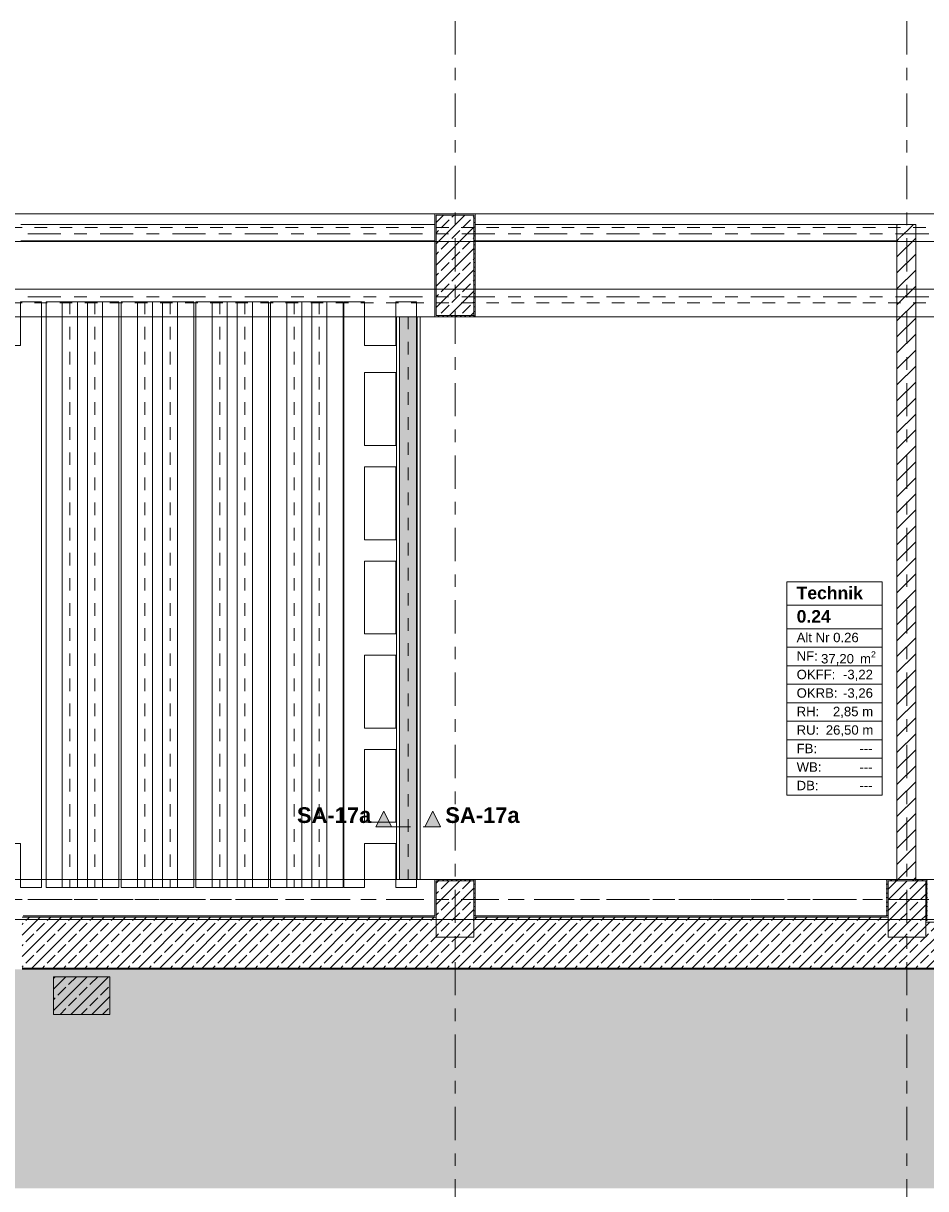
# Model space of a CAD drawing. Header units: metres. Extents: x -3.6 to 84.5, y -11 to 16.8.
# Tile 26 of 34: x 43.9 to 51.1, y -1.8 to 7.5. Entities that reach past the tile are written whole.
import ezdxf

# ---------------------------------------------------------------- set-up
doc = ezdxf.new("R2010")
doc.units = ezdxf.units.M
doc.header["$MEASUREMENT"] = 0
for name, pattern in [('Achse', [0.2, 0.1, -0.05, 0, -0.05]), ('Schnittlinie', [0.3, 0.15, -0.075, 0, -0.075]), ('Strichlinie doppelt', [0.546806, 0.264583, -0.105833, 0.070556, -0.105833]), ('STRICHPUNKT', [0.015, 0.0075, -0.00375, 0, -0.00375]), ('Wipeout_Contour', [1, 0, -1])]:
    doc.linetypes.add(name, pattern=pattern)
for name, color, linetype in [('203 - Marker.Schnitt - Ausbaudetail SA', 7, 'Continuous'), ('302 - Elemente.Schraffur', 7, 'Continuous'), ('305 - Elemente.Linie_ Schraffur - Deckenspiegel', 7, 'Continuous'), ('401 - Zone.Raum_ Raumbegrenzung_ Whg.', 7, 'Continuous'), ('451 - Universal.Achsen Raster', 7, 'Continuous'), ('604 - Struktur.Wand Aussen', 7, 'Continuous'), ('605 - Struktur.Wand Innen', 7, 'Continuous'), ('607 - Struktur.Stütze', 7, 'Continuous'), ('608 - Struktur.Träger', 7, 'Continuous'), ('612 - Struktur.Stahlbau', 7, 'Continuous'), ('Neubau_612 - Struktur.Stahlbau', 7, 'Continuous'), ('Neubau_653 - Abdeckung.TB Verkofferung', 7, 'Continuous')]:
    doc.layers.add(name, color=color, linetype=linetype)
doc.styles.add('ERSTELLTER_STIL_1', font='txt')
doc.styles.add('ERSTELLTER_STIL_2', font='txt')
pattern_1 = [(45, (0, 0), (-0.06363961, 0.06363961), [])]
pattern_2 = [(0, (0, 0), (0, 0.08660254), [0, -0.05]), (0, (0.025, 0.0433), (0, 0.08660254), [0, -0.05])]
pattern_3 = [(45, (0, 0), (-0.08485281, 0.08485281), []), (45, (-0.04243, 0.04243), (-0.08485281, 0.08485281), [0.09, -0.03])]
pattern_4 = [(45, (0, 0), (-0.01767767, 0.01767767), [0, -0.025])]

msp = doc.modelspace()

# ---------------------------------------------------------------- hatches: boundary and pattern name
at = {"layer": '203 - Marker.Schnitt - Ausbaudetail SA', "linetype": 'Continuous', "lineweight": 0, "true_color": 0x000000}
for points in [[(46.7, 1.1279), (46.825, 1.1279), (46.7625, 1.2529)], [(47.215, 1.1279), (47.1525, 1.2529), (47.09, 1.1279)]]:
    msp.add_hatch(color=18, dxfattribs=at).paths.add_polyline_path(points)
at = {"layer": '302 - Elemente.Schraffur', "linetype": 'Continuous', "lineweight": 0, "true_color": 0x151515}
msp.add_hatch(color=250, dxfattribs=at).paths.add_polyline_path([(43.73, -1.7492), (55.21, -1.7492), (55.21, -0.005), (54.38, -0.005), (54.38, 0.035), (52.315, 0.035), (52.315, -0.005), (43.73, -0.005)])
at = {"layer": '604 - Struktur.Wand Aussen', "linetype": 'Continuous', "lineweight": 0, "true_color": 0x000000}
h = msp.add_hatch(dxfattribs=at)
h.set_pattern_fill('Beton__Stahlbeton_0001', color=18, style=0, pattern_type=2)
h.set_pattern_definition(pattern_3)
h.paths.add_polyline_path([(43.88, 0.41), (43.88, 0.005), (50.93, 0.005), (50.93, 0.25), (50.78, 0.25), (50.78, 0.41), (47.48, 0.41), (47.48, 0.25), (47.18, 0.25), (47.18, 0.41)])
h = msp.add_hatch(dxfattribs=at)
h.set_pattern_fill('Gips_0001', color=18, style=0, pattern_type=2)
h.set_pattern_definition(pattern_4)
h.paths.add_polyline_path([(43.89, 0.42), (43.89, 0.41), (47.17, 0.41), (47.17, 0.42)])
h = msp.add_hatch(dxfattribs=at)
h.set_pattern_fill('Gips_0001', color=18, style=0, pattern_type=2)
h.set_pattern_definition(pattern_4)
h.paths.add_polyline_path([(50.77, 0.42), (47.49, 0.42), (47.49, 0.41), (50.77, 0.41)])
h = msp.add_hatch(dxfattribs=at)
h.set_pattern_fill('Beton__Stahlbeton_0001', color=18, style=0, pattern_type=2)
h.set_pattern_definition(pattern_3)
h.paths.add_polyline_path([(51.08, 0.25), (50.93, 0.25), (50.93, 0.005), (52.315, 0.005), (52.315, 0.37), (51.08, 0.37)])
h = msp.add_hatch(dxfattribs=at)
h.set_pattern_fill('Verputz_0001', color=18, style=0, pattern_type=2)
h.set_pattern_definition(pattern_2)
h.paths.add_polyline_path([(43.88, -0.005), (50.93, -0.005), (50.93, 0.005), (43.88, 0.005)])
h = msp.add_hatch(dxfattribs=at)
h.set_pattern_fill('Verputz_0001', color=18, style=0, pattern_type=2)
h.set_pattern_definition(pattern_2)
h.paths.add_polyline_path([(50.93, -0.005), (52.315, -0.005), (52.315, 0.005), (50.93, 0.005)])
at = {"layer": '607 - Struktur.Stütze', "linetype": 'Continuous', "lineweight": 0, "true_color": 0x000000}
h = msp.add_hatch(dxfattribs=at)
h.set_pattern_fill('Gips_0001', color=18, style=0, pattern_type=2)
h.set_pattern_definition(pattern_4)
h.paths.add_polyline_path([(47.17, 0.71), (47.17, 0.42), (47.18, 0.42), (47.18, 0.7), (47.48, 0.7), (47.48, 0.42), (47.49, 0.42), (47.49, 0.71)])
h = msp.add_hatch(dxfattribs=at)
h.set_pattern_fill('Beton__Stahlbeton_0001', color=18, style=0, pattern_type=2)
h.set_pattern_definition(pattern_3)
h.paths.add_polyline_path([(47.18, 0.25), (47.48, 0.25), (47.48, 0.7), (47.18, 0.7)])
h = msp.add_hatch(dxfattribs=at)
h.set_pattern_fill('Gips_0001', color=18, style=0, pattern_type=2)
h.set_pattern_definition(pattern_4)
h.paths.add_polyline_path([(43.88, 0.41), (43.89, 0.41), (43.89, 0.42), (43.88, 0.42)])
h = msp.add_hatch(dxfattribs=at)
h.set_pattern_fill('Gips_0001', color=18, style=0, pattern_type=2)
h.set_pattern_definition(pattern_4)
h.paths.add_polyline_path([(47.18, 0.42), (47.17, 0.42), (47.17, 0.41), (47.18, 0.41)])
h = msp.add_hatch(dxfattribs=at)
h.set_pattern_fill('Gips_0001', color=18, style=0, pattern_type=2)
h.set_pattern_definition(pattern_4)
h.paths.add_polyline_path([(47.49, 0.42), (47.48, 0.42), (47.48, 0.41), (47.49, 0.41)])
h = msp.add_hatch(dxfattribs=at)
h.set_pattern_fill('Gips_0001', color=18, style=0, pattern_type=2)
h.set_pattern_definition(pattern_4)
h.paths.add_polyline_path([(50.78, 0.42), (50.77, 0.42), (50.77, 0.41), (50.78, 0.41)])
h = msp.add_hatch(dxfattribs=at)
h.set_pattern_fill('Beton__Stahlbeton_0001', color=18, style=0, pattern_type=2)
h.set_pattern_definition(pattern_3)
h.paths.add_polyline_path([(44.58, -0.365), (44.58, -0.065), (44.13, -0.065), (44.13, -0.365)])
at = {"layer": '612 - Struktur.Stahlbau', "linetype": 'Continuous', "lineweight": 0, "true_color": 0x30307f}
msp.add_hatch(color=177, dxfattribs=at).paths.add_polyline_path([(46.8875, 5.19), (47.0275, 5.19), (47.0275, 0.71), (46.8875, 0.71)])

# ---------------------------------------------------------------- linework, layer by layer
at = {"layer": '203 - Marker.Schnitt - Ausbaudetail SA', "color": 7, "linetype": 'Schnittlinie', "lineweight": 13}
msp.add_line((46.825, 1.1279), (47.09, 1.1279), dxfattribs=at)
at = {"layer": '203 - Marker.Schnitt - Ausbaudetail SA', "color": 7, "linetype": 'Continuous', "lineweight": 13, "flags": 128}
for points in [[(46.7, 1.1279), (46.825, 1.1279), (46.7625, 1.2529)], [(47.215, 1.1279), (47.09, 1.1279), (47.1525, 1.2529)]]:
    msp.add_lwpolyline(points, close=True, dxfattribs=at)
at = {"layer": '305 - Elemente.Linie_ Schraffur - Deckenspiegel', "color": 7, "linetype": 'Continuous', "lineweight": 9}
for points in [[(43.454, 5.31), (43.454, 0.645), (43.619, 0.645), (43.619, 0.995), (43.869, 0.995), (43.869, 0.645), (44.034, 0.645), (44.034, 5.31), (43.869, 5.31), (43.869, 4.96), (43.619, 4.96), (43.619, 5.31)], [(44.201, 0.645), (44.321, 0.645), (44.321, 5.31), (44.201, 5.31)], [(44.401, 0.645), (44.521, 0.645), (44.521, 5.31), (44.401, 5.31)], [(44.7995, 0.645), (44.9195, 0.645), (44.9195, 5.31), (44.7995, 5.31)], [(44.9995, 0.645), (45.1195, 0.645), (45.1195, 5.31), (44.9995, 5.31)], [(45.395, 0.645), (45.515, 0.645), (45.515, 5.31), (45.395, 5.31)], [(45.595, 0.645), (45.715, 0.645), (45.715, 5.31), (45.595, 5.31)], [(45.9885, 0.645), (46.1085, 0.645), (46.1085, 5.31), (45.9885, 5.31)], [(46.1885, 0.645), (46.3085, 0.645), (46.3085, 5.31), (46.1885, 5.31)], [(46.444, 5.31), (46.444, 0.645), (46.609, 0.645), (46.609, 0.995), (46.859, 0.995), (46.859, 0.645), (47.024, 0.645), (47.024, 5.31), (46.859, 5.31), (46.859, 4.96), (46.609, 4.96), (46.609, 5.31)], [(46.609, 4.165), (46.859, 4.165), (46.859, 4.745), (46.609, 4.745)], [(46.609, 3.995), (46.609, 3.415), (46.859, 3.415), (46.859, 3.995)], [(46.609, 2.665), (46.859, 2.665), (46.859, 3.245), (46.609, 3.245)], [(46.609, 2.495), (46.859, 2.495), (46.859, 1.915), (46.609, 1.915)], [(46.609, 1.165), (46.859, 1.165), (46.859, 1.745), (46.609, 1.745)]]:
    msp.add_lwpolyline(points, close=True, dxfattribs=at)
at = {"layer": '305 - Elemente.Linie_ Schraffur - Deckenspiegel', "color": 7, "linetype": 'Continuous', "lineweight": 9, "flags": 128}
for points in [[(44.071, 5.31), (44.651, 5.31), (44.651, 0.645), (44.071, 0.645)], [(44.6695, 5.31), (45.2495, 5.31), (45.2495, 0.645), (44.6695, 0.645)], [(45.265, 5.31), (45.845, 5.31), (45.845, 0.645), (45.265, 0.645)], [(45.8585, 5.31), (46.4385, 5.31), (46.4385, 0.645), (45.8585, 0.645)]]:
    msp.add_lwpolyline(points, close=True, dxfattribs=at)
at = {"layer": '305 - Elemente.Linie_ Schraffur - Deckenspiegel', "color": 7, "linetype": 'STRICHPUNKT', "lineweight": 9}
for points in [[(44.261, 5.31), (44.261, 0.645)], [(44.461, 5.31), (44.461, 0.645)], [(44.8595, 5.31), (44.8595, 0.645)], [(45.0595, 5.31), (45.0595, 0.645)], [(45.455, 5.31), (45.455, 0.645)], [(45.655, 5.31), (45.655, 0.645)], [(46.0485, 5.31), (46.0485, 0.645)], [(46.2485, 5.31), (46.2485, 0.645)]]:
    msp.add_lwpolyline(points, dxfattribs=at)
at = {"layer": '401 - Zone.Raum_ Raumbegrenzung_ Whg.', "color": 7, "linetype": 'Continuous', "lineweight": 9}
for p, q in [((50.7334, 3.0791), (49.973, 3.0791)), ((49.973, 3.0791), (49.973, 1.38)), ((49.973, 3.0791), (50.7334, 3.0791)), ((49.973, 2.8925), (49.973, 3.0791)), ((50.7334, 1.38), (50.7334, 3.0791)), ((50.7334, 3.0791), (50.7334, 2.8925)), ((50.7334, 2.8925), (49.973, 2.8925)), ((49.973, 2.8925), (50.7334, 2.8925)), ((49.973, 2.7059), (49.973, 2.8925)), ((50.7334, 2.8925), (50.7334, 2.7059)), ((50.7334, 2.7059), (49.973, 2.7059)), ((49.973, 2.7059), (50.7334, 2.7059)), ((49.973, 2.5586), (49.973, 2.7059)), ((50.7334, 2.7059), (50.7334, 2.5586)), ((50.7334, 2.5586), (49.973, 2.5586)), ((49.973, 2.5586), (50.7334, 2.5586)), ((49.973, 2.4112), (49.973, 2.5586)), ((50.7334, 2.5586), (50.7334, 2.4112)), ((50.7334, 2.4112), (49.973, 2.4112)), ((49.973, 2.4112), (50.7334, 2.4112)), ((49.973, 2.2639), (49.973, 2.4112)), ((50.7334, 2.4112), (50.7334, 2.2639)), ((50.7334, 2.2639), (49.973, 2.2639)), ((49.973, 2.2639), (50.7334, 2.2639)), ((49.973, 2.1166), (49.973, 2.2639)), ((50.7334, 2.2639), (50.7334, 2.1166)), ((50.7334, 2.1166), (49.973, 2.1166)), ((49.973, 2.1166), (50.7334, 2.1166)), ((49.973, 1.9693), (49.973, 2.1166)), ((50.7334, 2.1166), (50.7334, 1.9693)), ((50.7334, 1.9693), (49.973, 1.9693)), ((49.973, 1.9693), (50.7334, 1.9693)), ((49.973, 1.8219), (49.973, 1.9693)), ((50.7334, 1.9693), (50.7334, 1.8219)), ((50.7334, 1.8219), (49.973, 1.8219)), ((49.973, 1.8219), (50.7334, 1.8219)), ((49.973, 1.6746), (49.973, 1.8219)), ((50.7334, 1.8219), (50.7334, 1.6746)), ((50.7334, 1.6746), (49.973, 1.6746)), ((49.973, 1.6746), (50.7334, 1.6746)), ((49.973, 1.5273), (49.973, 1.6746)), ((50.7334, 1.6746), (50.7334, 1.5273)), ((50.7334, 1.5273), (49.973, 1.5273)), ((49.973, 1.5273), (50.7334, 1.5273)), ((49.973, 1.38), (49.973, 1.5273)), ((50.7334, 1.5273), (50.7334, 1.38)), ((49.973, 1.38), (50.7334, 1.38)), ((50.7334, 1.38), (49.973, 1.38))]:
    msp.add_line(p, q, dxfattribs=at)
at = {"layer": '451 - Universal.Achsen Raster', "color": 160, "linetype": 'Strichlinie doppelt', "lineweight": 9, "true_color": 0x3232ff}
for p, q in [((47.33, -10.585), (47.33, 16.355)), ((64.935, 0.55), (-3.175, 0.55))]:
    msp.add_line(p, q, dxfattribs=at)
at = {"layer": '604 - Struktur.Wand Aussen', "color": 7, "linetype": 'Continuous', "lineweight": 18}
for p, q in [((47.18, 0.41), (43.88, 0.41)), ((50.78, 0.41), (47.48, 0.41)), ((52.315, 0.37), (51.08, 0.37)), ((43.88, 0.005), (50.93, 0.005)), ((50.93, 0.005), (52.315, 0.005))]:
    msp.add_line(p, q, dxfattribs=at)
at = {"layer": '604 - Struktur.Wand Aussen', "color": 7, "linetype": 'Continuous', "lineweight": 13, "flags": 128}
for points in [[(47.17, 0.42), (43.89, 0.42)], [(50.77, 0.42), (47.49, 0.42)], [(43.88, -0.005), (50.93, -0.005)], [(50.93, -0.005), (52.315, -0.005)]]:
    msp.add_lwpolyline(points, dxfattribs=at)
at = {"layer": '607 - Struktur.Stütze', "color": 7, "linetype": 'Continuous', "lineweight": 5, "flags": 128}
msp.add_lwpolyline([(47.49, 0.42), (47.49, 0.71), (47.17, 0.71), (47.17, 0.42)], dxfattribs=at)
at = {"layer": '607 - Struktur.Stütze', "color": 7, "linetype": 'Continuous', "lineweight": 13, "flags": 128}
for points in [[(47.18, 0.25), (47.48, 0.25), (47.48, 0.7), (47.18, 0.7)], [(44.58, -0.365), (44.58, -0.065), (44.13, -0.065), (44.13, -0.365)]]:
    msp.add_lwpolyline(points, close=True, dxfattribs=at)
at = {"layer": '608 - Struktur.Träger', "color": 7, "linetype": 'Continuous', "lineweight": 13}
for p, q in [((0.38, 6.01), (61.88, 6.01)), ((0.38, 0.39), (61.88, 0.39))]:
    msp.add_line(p, q, dxfattribs=at)
at = {"layer": '608 - Struktur.Träger', "color": 7, "linetype": 'Achse', "lineweight": 9}
msp.add_line((0.38, 0.55), (61.88, 0.55), dxfattribs=at)
at = {"layer": 'Neubau_612 - Struktur.Stahlbau', "color": 1, "linetype": 'Continuous', "lineweight": 13}
for p, q in [((46.8875, 5.19), (46.8875, 0.71)), ((46.8875, 5.19), (47.0275, 5.19)), ((47.0275, 5.19), (47.0275, 0.71)), ((46.8875, 0.71), (47.0275, 0.71))]:
    msp.add_line(p, q, dxfattribs=at)
at = {"layer": 'Neubau_612 - Struktur.Stahlbau', "color": 1, "linetype": 'Achse', "lineweight": 9}
msp.add_line((46.9575, 5.19), (46.9575, 0.71), dxfattribs=at)
at = {"layer": 'Neubau_653 - Abdeckung.TB Verkofferung', "color": 1, "linetype": 'Continuous', "lineweight": 9}
for p, q in [((46.8625, 0.71), (46.8625, 5.19)), ((47.0525, 5.19), (46.8625, 5.19)), ((47.0525, 0.71), (47.0525, 5.19)), ((47.0525, 0.71), (46.8625, 0.71))]:
    msp.add_line(p, q, dxfattribs=at)

# ---------------------------------------------------------------- texts
at = {"layer": '203 - Marker.Schnitt - Ausbaudetail SA', "color": 7, "lineweight": 13, "char_height": 0.125, "style": 'ERSTELLTER_STIL_1'}
for s, insert, attachment_point in [('\\A1;{\\pqr;\\pt0;\\fArial|b1|i0|c0|p38;SA-17a}', (46.6625, 1.1579), 9), ('\\A1;{\\pql;\\pt0;\\fArial|b1|i0|c0|p38;SA-17a}', (47.2525, 1.1579), 7)]:
    msp.add_mtext(s, dxfattribs=dict(at, insert=insert, attachment_point=attachment_point))
at = {"layer": '401 - Zone.Raum_ Raumbegrenzung_ Whg.', "color": 7, "lineweight": 9, "attachment_point": 1}
for s, insert, char_height, style in [('\\A1;{\\pqj;\\pt0;\\fArial|b1|i0|c0|p38;}', (50.6548, 3.0644), 0.1, 'ERSTELLTER_STIL_1'), ('\\A1;{\\pqj;\\pt0;\\fArial|b1|i0|c0|p38;Technik}', (50.0516, 3.0415), 0.1, 'ERSTELLTER_STIL_1'), ('\\A1;{\\pqj;\\pt0;\\fArial|b1|i0|c0|p38;}', (50.6548, 2.8778), 0.1, 'ERSTELLTER_STIL_1'), ('\\A1;{\\pql;\\pt0;\\fArial|b1|i0|c0|p38;0.24}', (50.0516, 2.8549), 0.1, 'ERSTELLTER_STIL_1'), ('\\A1;{\\pqj;\\pt0;\\fArial|b0|i0|c0|p38;}', (50.6548, 2.6911), 0.075, 'ERSTELLTER_STIL_2'), ('\\A1;{\\pqj;\\pt0;\\fArial|b0|i0|c0|p38;Alt Nr 0.26}', (50.0516, 2.674), 0.075, 'ERSTELLTER_STIL_2'), ('\\A1;{\\pqj;\\pt0;\\fArial|b0|i0|c0|p38;NF: }', (50.0516, 2.5267), 0.075, 'ERSTELLTER_STIL_2'), ('\\A1;{\\pql;\\pt0,0.05;\\fArial|b0|i0|c0|p38;37,20\\fArial|b0|i0|c0|p38;\\A1{\\H.66x;\\S^  ;}\\fArial|b0|i0|c0|p38; m\\fArial|b0|i0|c0|p38;\\A1{\\H.66x;\\S2^  ;}}', (50.2463, 2.5267), 0.075, 'ERSTELLTER_STIL_2'), ('\\A1;{\\pqj;\\pt0;\\fArial|b0|i0|c0|p38;OKFF: }', (50.0516, 2.3794), 0.075, 'ERSTELLTER_STIL_2'), ('\\A1;{\\pqj;\\pt0;\\fArial|b0|i0|c0|p38;-3,22}', (50.421, 2.3794), 0.075, 'ERSTELLTER_STIL_2'), ('\\A1;{\\pqj;\\pt0;\\fArial|b0|i0|c0|p38;OKRB: }', (50.0516, 2.232), 0.075, 'ERSTELLTER_STIL_2'), ('\\A1;{\\pqj;\\pt0;\\fArial|b0|i0|c0|p38;-3,26}', (50.421, 2.232), 0.075, 'ERSTELLTER_STIL_2'), ('\\A1;{\\pqj;\\pt0;\\fArial|b0|i0|c0|p38;RH: }', (50.0516, 2.0847), 0.075, 'ERSTELLTER_STIL_2'), ('\\A1;{\\pqj;\\pt0;\\fArial|b0|i0|c0|p38;2,85 m}', (50.3408, 2.0847), 0.075, 'ERSTELLTER_STIL_2'), ('\\A1;{\\pqj;\\pt0;\\fArial|b0|i0|c0|p38;RU: }', (50.0516, 1.9374), 0.075, 'ERSTELLTER_STIL_2'), ('\\A1;{\\pqj;\\pt0;\\fArial|b0|i0|c0|p38;26,50 m}', (50.2839, 1.9374), 0.075, 'ERSTELLTER_STIL_2'), ('\\A1;{\\pqj;\\pt0;\\fArial|b0|i0|c0|p38;FB: }', (50.0516, 1.7901), 0.075, 'ERSTELLTER_STIL_2'), ('\\A1;{\\pqj;\\pt0;\\fArial|b0|i0|c0|p38;---}', (50.552, 1.7901), 0.075, 'ERSTELLTER_STIL_2'), ('\\A1;{\\pqj;\\pt0;\\fArial|b0|i0|c0|p38;WB: }', (50.0516, 1.6428), 0.075, 'ERSTELLTER_STIL_2'), ('\\A1;{\\pqj;\\pt0;\\fArial|b0|i0|c0|p38;---}', (50.552, 1.6428), 0.075, 'ERSTELLTER_STIL_2'), ('\\A1;{\\pqj;\\pt0;\\fArial|b0|i0|c0|p38;DB: }', (50.0516, 1.4954), 0.075, 'ERSTELLTER_STIL_2'), ('\\A1;{\\pqj;\\pt0;\\fArial|b0|i0|c0|p38;---}', (50.552, 1.4954), 0.075, 'ERSTELLTER_STIL_2')]:
    msp.add_mtext(s, dxfattribs=dict(at, insert=insert, char_height=char_height, style=style))

# ---------------------------------------------------------------- wipeouts: each hides what was drawn before it
at = {"color": 254, "linetype": 'Wipeout_Contour', "lineweight": 0, "ltscale": 183.586077}
msp.add_wipeout([(43.87, 5.925), (43.87, 5.795), (47.17, 5.795), (47.17, 5.925)], dxfattribs=at).dxf.layer = '605 - Struktur.Wand Innen'
at = {"color": 254, "linetype": 'Wipeout_Contour', "lineweight": 0, "ltscale": 154.276966}
msp.add_wipeout([(50.85, 5.925), (50.85, 5.795), (51, 5.925)], dxfattribs=at).dxf.layer = '605 - Struktur.Wand Innen'

# ---------------------------------------------------------------- next in the draw order: hatches: boundary and pattern name
at = {"layer": '605 - Struktur.Wand Innen', "linetype": 'Continuous', "lineweight": 0, "true_color": 0x000000}
h = msp.add_hatch(dxfattribs=at)
h.set_pattern_fill('MW_Ziegel_0001', color=18, style=0, pattern_type=2)
h.set_pattern_definition(pattern_1)
h.paths.add_polyline_path([(50.85, 5.925), (50.85, 5.795), (51, 5.925)])

# ---------------------------------------------------------------- next in the draw order: linework, layer by layer
at = {"layer": '605 - Struktur.Wand Innen', "color": 7, "linetype": 'Continuous', "lineweight": 13, "flags": 128}
for points in [[(47.17, 5.925), (43.87, 5.925)], [(43.87, 5.795), (47.17, 5.795)]]:
    msp.add_lwpolyline(points, dxfattribs=at)

# ---------------------------------------------------------------- next in the draw order: wipeouts: each hides what was drawn before it
at = {"color": 254, "linetype": 'Wipeout_Contour', "lineweight": 0, "ltscale": 204.383047}
msp.add_wipeout([(51, 0.7), (51, 5.925), (50.85, 5.795), (50.85, 0.7)], dxfattribs=at).dxf.layer = '605 - Struktur.Wand Innen'

# ---------------------------------------------------------------- next in the draw order: hatches: boundary and pattern name
at = {"layer": '605 - Struktur.Wand Innen', "linetype": 'Continuous', "lineweight": 0, "true_color": 0x000000}
h = msp.add_hatch(dxfattribs=at)
h.set_pattern_fill('MW_Ziegel_0001', color=18, style=0, pattern_type=2)
h.set_pattern_definition(pattern_1)
h.paths.add_polyline_path([(51, 0.7), (51, 5.925), (50.85, 5.795), (50.85, 0.7)])
at = {"layer": '607 - Struktur.Stütze', "linetype": 'Continuous', "lineweight": 0, "true_color": 0x000000}
h = msp.add_hatch(dxfattribs=at)
h.set_pattern_fill('Gips_0001', color=18, style=0, pattern_type=2)
h.set_pattern_definition(pattern_4)
h.paths.add_polyline_path([(50.77, 0.42), (50.78, 0.42), (50.78, 0.7), (50.85, 0.7), (50.85, 0.71), (50.77, 0.71)])
h = msp.add_hatch(dxfattribs=at)
h.set_pattern_fill('Beton__Stahlbeton_0001', color=18, style=0, pattern_type=2)
h.set_pattern_definition(pattern_3)
h.paths.add_polyline_path([(50.78, 0.25), (51.08, 0.25), (51.08, 0.7), (50.78, 0.7)])
h = msp.add_hatch(dxfattribs=at)
h.set_pattern_fill('Gips_0001', color=18, style=0, pattern_type=2)
h.set_pattern_definition(pattern_4)
h.paths.add_polyline_path([(51.09, 0.71), (51, 0.71), (51, 0.7), (51.08, 0.7), (51.08, 0.38), (51.09, 0.38)])

# ---------------------------------------------------------------- next in the draw order: linework, layer by layer
at = {"layer": '451 - Universal.Achsen Raster', "color": 160, "linetype": 'Strichlinie doppelt', "lineweight": 9, "true_color": 0x3232ff}
for p, q in [((50.93, -10.585), (50.93, 16.355)), ((64.935, 5.35), (-3.175, 5.35))]:
    msp.add_line(p, q, dxfattribs=at)
at = {"layer": '605 - Struktur.Wand Innen', "color": 7, "linetype": 'Continuous', "lineweight": 18}
msp.add_line((50.85, 5.925), (50.85, 5.795), dxfattribs=at)
at = {"layer": '605 - Struktur.Wand Innen', "color": 7, "linetype": 'Continuous', "lineweight": 18, "flags": 128}
for points in [[(51, 5.925), (50.85, 5.925)], [(51, 0.7), (51, 5.925)], [(50.85, 5.795), (50.85, 0.7)]]:
    msp.add_lwpolyline(points, dxfattribs=at)
at = {"layer": '607 - Struktur.Stütze', "color": 7, "linetype": 'Continuous', "lineweight": 5, "flags": 128}
for points in [[(50.85, 0.71), (50.77, 0.71), (50.77, 0.42)], [(51.09, 0.38), (51.09, 0.71), (51, 0.71)]]:
    msp.add_lwpolyline(points, dxfattribs=at)
at = {"layer": '607 - Struktur.Stütze', "color": 7, "linetype": 'Continuous', "lineweight": 13, "flags": 128}
msp.add_lwpolyline([(50.78, 0.25), (51.08, 0.25), (51.08, 0.7), (50.78, 0.7)], close=True, dxfattribs=at)
at = {"layer": '608 - Struktur.Träger', "color": 7, "linetype": 'Continuous', "lineweight": 13}
for p, q in [((0.38, 5.41), (61.88, 5.41)), ((0.38, 5.19), (61.88, 5.19)), ((0.38, 0.71), (61.88, 0.71))]:
    msp.add_line(p, q, dxfattribs=at)
at = {"layer": '608 - Struktur.Träger', "color": 7, "linetype": 'Achse', "lineweight": 9}
msp.add_line((0.38, 5.3), (61.88, 5.3), dxfattribs=at)

# ---------------------------------------------------------------- next in the draw order: wipeouts: each hides what was drawn before it
at = {"color": 254, "linetype": 'Wipeout_Contour', "lineweight": 0, "ltscale": 198.075387}
msp.add_wipeout([(47.49, 5.795), (50.85, 5.795), (50.85, 5.925), (47.49, 5.925)], dxfattribs=at).dxf.layer = '605 - Struktur.Wand Innen'

# ---------------------------------------------------------------- next in the draw order: hatches: boundary and pattern name
at = {"layer": '607 - Struktur.Stütze', "linetype": 'Continuous', "lineweight": 0, "true_color": 0x000000}
h = msp.add_hatch(dxfattribs=at)
h.set_pattern_fill('Gips_0001', color=18, style=0, pattern_type=2)
h.set_pattern_definition(pattern_4)
h.paths.add_polyline_path([(47.17, 6.01), (47.17, 5.19), (47.49, 5.19), (47.49, 6.01)])
h.paths.add_polyline_path([(47.18, 5.2), (47.18, 6), (47.48, 6), (47.48, 5.2)], flags=0)
h = msp.add_hatch(dxfattribs=at)
h.set_pattern_fill('Beton__Stahlbeton_0001', color=18, style=0, pattern_type=2)
h.set_pattern_definition(pattern_3)
h.paths.add_polyline_path([(47.18, 5.2), (47.48, 5.2), (47.48, 6), (47.18, 6)])

# ---------------------------------------------------------------- next in the draw order: linework, layer by layer
at = {"layer": '451 - Universal.Achsen Raster', "color": 160, "linetype": 'Strichlinie doppelt', "lineweight": 9, "true_color": 0x3232ff}
msp.add_line((64.935, 5.85), (-3.175, 5.85), dxfattribs=at)
at = {"layer": '605 - Struktur.Wand Innen', "color": 7, "linetype": 'Continuous', "lineweight": 18}
msp.add_line((50.85, 5.925), (50.85, 5.795), dxfattribs=at)
at = {"layer": '605 - Struktur.Wand Innen', "color": 7, "linetype": 'Continuous', "lineweight": 13, "flags": 128}
for points in [[(50.85, 5.925), (47.49, 5.925)], [(47.49, 5.795), (50.85, 5.795)]]:
    msp.add_lwpolyline(points, dxfattribs=at)
at = {"layer": '607 - Struktur.Stütze', "color": 7, "linetype": 'Continuous', "lineweight": 5, "flags": 128}
msp.add_lwpolyline([(47.17, 6.01), (47.17, 5.19), (47.49, 5.19), (47.49, 6.01)], close=True, dxfattribs=at)
at = {"layer": '607 - Struktur.Stütze', "color": 7, "linetype": 'Continuous', "lineweight": 13, "flags": 128}
msp.add_lwpolyline([(47.18, 5.2), (47.48, 5.2), (47.48, 6), (47.18, 6)], close=True, dxfattribs=at)
at = {"layer": '608 - Struktur.Träger', "color": 7, "linetype": 'Achse', "lineweight": 9}
msp.add_line((0.38, 5.9), (61.88, 5.9), dxfattribs=at)
at = {"layer": '608 - Struktur.Träger', "color": 7, "linetype": 'Continuous', "lineweight": 13}
msp.add_line((0.38, 5.79), (61.88, 5.79), dxfattribs=at)

doc.saveas('drawing.dxf')
